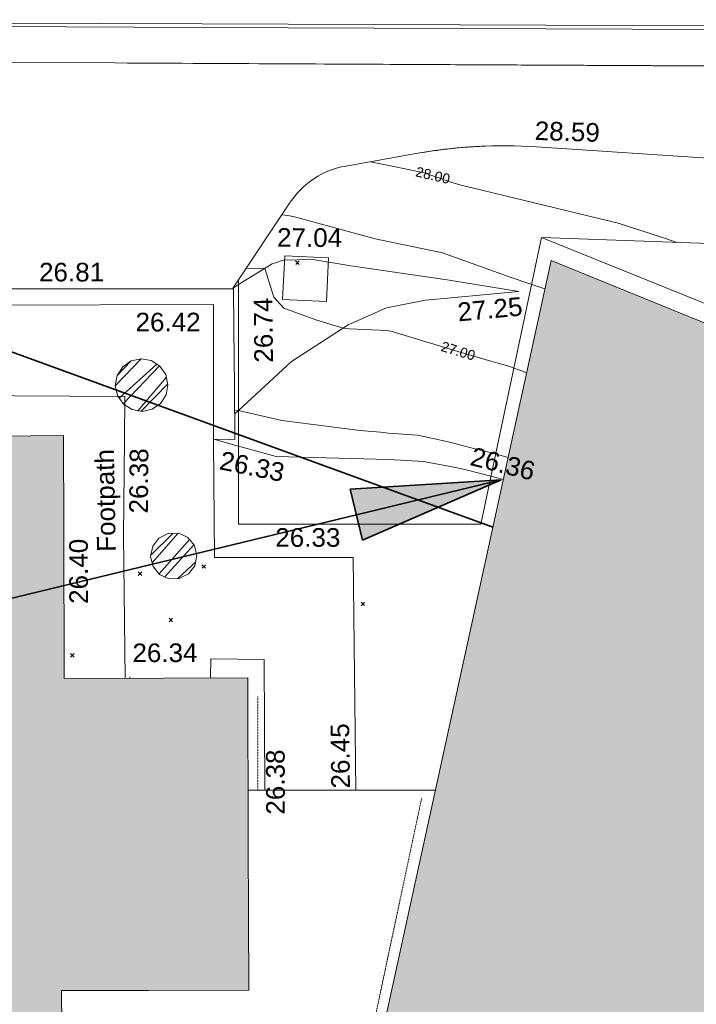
# Model space of a CAD drawing. Header units: millimetres. Extents: x -287732 to 520720, y -103372 to 287754.
# Tile 235 of 256: x 17114 to 30742, y 34038 to 53855. Entities that reach past the tile are written whole.
import ezdxf

# ---------------------------------------------------------------- set-up
doc = ezdxf.new("R2010")
doc.units = ezdxf.units.MM
for name, pattern in [('Dash', [6, 3, -3]), ('IMPORT-HIDDEN2 _3_', [4762.5, 3175, -1587.5]), ('IMPORT-UG_ELEC_STREET LIGHTING_QLB2 _2_', [2700, 1500, -300.0000000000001, 0, -250, 150, -300.0000000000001, 0, -200])]:
    doc.linetypes.add(name, pattern=pattern)
for name, color, linetype, lineweight, true_color in [('00_TOPO_LEVEL_FLOOR', 7, 'Continuous', 9, 0x666666), ('00_UAV_BUILDING_OUTLINE', 5, 'Continuous', 9, 0x0000ff), ('00_UAV_CONCRETE', 9, 'Continuous', 9, 0x808080), ('00_UAV_FOOTPATH', 7, 'Continuous', 9, 0xa50000), ('00_UAV_PARKING', 4, 'Continuous', 9, 0x00ffff), ('00_UAV_SLOPE_BOTTOM', 30, 'Continuous', 9, 0xff7f00), ('00_UAV_SLOPE_TOP', 40, 'Continuous', 9, 0xffbf00), ('00_UAV_WALL', 7, 'Continuous', 9, 0x7c00a5), ('01_DTM_CONTOUR_MJR', 7, 'Continuous', 9, 0x7f3f00), ('01_DTM_CONTOUR_MNR', 7, 'Continuous', 9, 0xa5a552), ('01_DTM_CONTOUR_MNR_LABELS', 7, 'Continuous', 9, 0xa5a552), ('12333-PUM-2D-U-0001-C01 - Rev2_REVIT IMPORT_dwg', 7, 'Continuous', 9, 0x767676), ('A_RHA_Line', 7, 'Continuous', 9, 0x00a600), ('A_RHA_Line-RoomAreaSeperator', 4, 'Dash', 9, 0x00ffff), ('PUM-CHAMBER EXTENTS', 6, 'IMPORT-HIDDEN2 _3_', 9, 0xff00ff)]:
    doc.layers.add(name, color=color, linetype=linetype, lineweight=lineweight, true_color=true_color)
for name, color, linetype, lineweight in [('A_RHA_Detail', 7, 'Continuous', 9), ('A_RHA_Floor', 7, 'Continuous', 9), ('A_RHA_Text', 7, 'Continuous', 9), ('GEN-TEXT', 7, 'Continuous', 9)]:
    doc.layers.add(name, color=color, linetype=linetype, lineweight=lineweight)
doc.styles.add('Swis721 Lt BT_1', font='swissl.ttf', dxfattribs={"height": 200})
doc.styles.add('Swis721 Lt BT_2', font='swissl.ttf', dxfattribs={"height": 375})
pattern_1 = [(45, (-533641079.65, -725615854.3560001), (-265.1650429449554, 265.1650429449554), []), (45, (-533640902.873, -725615854.3560001), (-265.1650429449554, 265.1650429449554), [])]

# ---------------------------------------------------------------- blocks, each defined once
blk = doc.blocks.new('12333-PUM-2D-U-0001-C01 - Rev2_REVIT IMPORT_dwg_MSL_FLlvl_SYM-V167-Site Location Plan Proposed')
at = {"layer": '00_TOPO_LEVEL_FLOOR', "color": 254, "true_color": 0xcccccc}
blk.add_line((8.662937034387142e-12, 32.65407229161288), (8.662937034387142e-12, 38.92611017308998), dxfattribs=at)
blk = doc.blocks.new('12333-PUM-2D-U-0001-C01 - Rev2_REVIT IMPORT_dwg_MGS62954_T2_Galway_ITM_3d_Rev1-2077680-Site Location Plan Proposed')
at = {"layer": '00_UAV_CONCRETE', "color": 254, "true_color": 0xeaeaea, "flags": 128}
blk.add_lwpolyline([(533926088.6545001, 725603190.9009999), (533925207.6545001, 725603248.901), (533925265.3338239, 725604125.0300407), (533926146.3338239, 725604067.0300405)], close=True, dxfattribs=at)
at = {"layer": '00_UAV_FOOTPATH', "color": 254, "true_color": 0xcccccc, "flags": 128}
for points in [[(533918646.7290737, 725600615.9101255), (533918668.204597, 725601429.0645223), (533921994.3865, 725601353.3420001), (533921972.367438, 725600495.210223), (533921922.3865001, 725598547.342), (533921903.5527372, 725595681.5966684)], [(533923620.3096113, 725595656.6030486), (533923639.3865001, 725596040.3420002), (533924712.3865001, 725596011.3420004), (533924677.2141635, 725593377.723569)]]:
    blk.add_lwpolyline(points, dxfattribs=at)
at = {"layer": '00_UAV_PARKING', "color": 254, "true_color": 0xcccccc, "flags": 128}
for points in [[(533926512.0391504, 725593345.6965796), (533926535.3865001, 725598028.3420004), (533926429.1319917, 725598030.208788), (533923746.3865001, 725598077.3420002), (533923768.746579, 725600394.0406061), (533923769.3865, 725600460.3420002), (533924268.4288904, 725600313.2139648)], [(533929340.9174097, 725599619.4051087), (533929442.377481, 725599592.0367287), (533929585.3785845, 725599546.9597014)]]:
    blk.add_lwpolyline(points, dxfattribs=at)
at = {"layer": '00_UAV_PARKING', "color": 254, "true_color": 0xeaeaea, "flags": 128}
blk.add_lwpolyline([(533924268.4288904, 725600313.2139648), (533925024.3864999, 725600090.3420001), (533927292.8219782, 725599987.4551234), (533927989.5979734, 725599938.176444), (533928596.0788124, 725599812.5038699), (533928631.5492505, 725599804.0526721), (533928844.3865002, 725599753.3420001), (533929340.9174097, 725599619.4051087)], dxfattribs=at)
at = {"layer": '00_UAV_SLOPE_BOTTOM', "color": 254, "true_color": 0xcccccc}
blk.add_line((533924325.1329809, 725603561.7891345), (533924222.6545001, 725603500.9010004), dxfattribs=at)
at = {"layer": '00_UAV_SLOPE_BOTTOM', "color": 254, "true_color": 0xeaeaea, "flags": 128}
blk.add_lwpolyline([(533929966.4803388, 725603324.2740483), (533928529.3865001, 725603588.3420002), (533926592.3865001, 725603904.3420001), (533925833.3865001, 725604040.3420002), (533925517.3865001, 725604041.3420002), (533925235.3865, 725604037.3420001), (533925057.5649074, 725603983.0513371), (533925009.3865001, 725603968.3420002), (533924325.1329809, 725603561.7891345)], dxfattribs=at)
at = {"layer": '00_UAV_SLOPE_TOP', "color": 254, "true_color": 0xcccccc}
blk.add_line((533924199.9396825, 725600956.6063604), (533924280.9207978, 725601028.8748572), dxfattribs=at)
at = {"layer": '00_UAV_SLOPE_TOP', "color": 254, "true_color": 0xeaeaea, "flags": 128}
blk.add_lwpolyline([(533924280.9207978, 725601028.8748572), (533925368.3865001, 725601999.3420001), (533926519.3865, 725602713.3420002), (533927298.3865002, 725603041.3420002), (533928084.3865002, 725603182.3420001), (533928454.8861506, 725603210.2820386), (533929966.4803388, 725603324.2740483)], dxfattribs=at)
at = {"layer": '00_UAV_WALL', "color": 254, "true_color": 0xcccccc, "flags": 128}
blk.add_lwpolyline([(533924222.6545001, 725603500.9010004), (533924215.5876653, 725602671.0051551), (533924205.7585101, 725601516.715404), (533924194.6359102, 725600446.0755293), (533923769.3865, 725600460.3420002), (533923809.3340144, 725602761.998787), (533923816.3865, 725603168.3420002), (533919223.5992355, 725603239.2079315), (533918372.3865, 725603252.3420001), (533914223.9812309, 725603290.0367396), (533914190.3865002, 725603290.3420004), (533910009.0821864, 725603341.3582333)], dxfattribs=at)
at = {"layer": '01_DTM_CONTOUR_MJR', "color": 254, "true_color": 0xcccccc}
blk.add_line((533930490.440644, 725603367.3899544), (533930228.3483145, 725603463.290663), dxfattribs=at)
at = {"layer": '01_DTM_CONTOUR_MJR', "color": 254, "true_color": 0xeaeaea, "flags": 128}
blk.add_lwpolyline([(533930228.3483145, 725603463.290663), (533930211.0026609, 725603469.6375123), (533929795.9756963, 725603617.9755769), (533928443.9169564, 725604130.985715), (533928419.4104449, 725604136.4425074), (533927091.3576682, 725604433.5278744), (533925479.0960784, 725604909.4679364), (533925343.0921915, 725604938.965328), (533925223.4861716, 725604952.7510006)], dxfattribs=at)
at = {"layer": '01_DTM_CONTOUR_MNR', "color": 254, "true_color": 0xcccccc}
blk.add_line((533924270.0000002, 725601030.0000001), (533924200.777935, 725601037.2949095), dxfattribs=at)
at = {"layer": '01_DTM_CONTOUR_MNR', "color": 254, "true_color": 0xeaeaea, "flags": 128}
for points in [[(533933173.5924573, 725604258.3120193), (533932861.0979816, 725604369.0551648), (533931989.0393203, 725604666.0111016), (533928845.2650274, 725605482.876255), (533928677.8934114, 725605532.4277915), (533928274.2149603, 725605683.9019911), (533928103.2271766, 725605748.0625566), (533927527.1987385, 725605879.2445958), (533927023.3209181, 725605990.1167325)], [(533929841.1603618, 725601786.1953871), (533929756.5930248, 725601818.0980784), (533929518.3006464, 725601892.9498292), (533929422.9400793, 725601918.4085244), (533928721.2366024, 725602140.0151076), (533928215.8443379, 725602299.6241969), (533928056.9767945, 725602351.1645982), (533927405.3208804, 725602566.819234), (533927298.5123317, 725602586.2610685), (533926541.4900154, 725602634.0872194), (533926420.0000001, 725602650.0000001), (533925869.1484285, 725602824.98143), (533925232.6627712, 725603072.9471029), (533925034.4309818, 725603294.3356109), (533924860.0000002, 725603880.0000001), (533924485.6530078, 725603891.0402024)], [(533929443.5366437, 725600063.897845), (533928979.0420013, 725600189.2742867), (533928771.2687799, 725600248.7981149), (533928522.1261772, 725600314.6822765), (533928003.9524167, 725600442.2869992), (533927871.9859825, 725600470.2079059), (533927291.7465868, 725600522.708953), (533927133.8623745, 725600541.5510929), (533926720.3811846, 725600586.3196977), (533925152.5697669, 725600813.4521564), (533924280.8937815, 725601027.3270955)]]:
    blk.add_lwpolyline(points, dxfattribs=at)
at = {"layer": '01_DTM_CONTOUR_MNR', "color": 254, "true_color": 0xcccccc, "flags": 128}
for points in [[(533930092.9175997, 725601689.3734596), (533929978.9800998, 725601734.2034394), (533929841.1603618, 725601786.1953871)], [(533929689.7215651, 725599987.4102489), (533929551.4790739, 725600033.4928375), (533929504.9801331, 725600047.3130121), (533929443.5366437, 725600063.897845)]]:
    blk.add_lwpolyline(points, dxfattribs=at)
at = {"xscale": 4.94, "yscale": 4.94, "zscale": 4.94}
blk.add_blockref('12333-PUM-2D-U-0001-C01 - Rev2_REVIT IMPORT_dwg_MSL_FLlvl_SYM-V167-Site Location Plan Proposed', (533921998.6545001, 725595518.9010001), dxfattribs=at)
at = {"layer": '00_UAV_BUILDING_OUTLINE', "color": 251, "true_color": 0x666666, "char_height": 375, "width": 1495.902363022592, "attachment_point": 1, "line_spacing_factor": 1.005061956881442, "style": 'Swis721 Lt BT_2'}
for s, insert, rotation in [('26.40', (533920806.4594414, 725597196.1177157), 89.16591115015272), ('26.34', (533922062.0488105, 725596377.1229969), 359.165911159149)]:
    blk.add_mtext(s, dxfattribs=dict(at, insert=insert, rotation=rotation))
at = {"layer": '00_UAV_FOOTPATH', "color": 251, "true_color": 0x666666, "char_height": 375, "attachment_point": 1, "line_spacing_factor": 1.005061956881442, "style": 'Swis721 Lt BT_2'}
for s, insert, width, rotation in [('Footpath', (533921382.7242699, 725598231.1739028), 2436.183848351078, 90), ('26.38', (533922043.3830208, 725598997.7329532), 1495.902363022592, 88.53015284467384), ('26.38', (533924696.3292167, 725592886.4387887), 1495.902363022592, 89.17963595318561)]:
    blk.add_mtext(s, dxfattribs=dict(at, insert=insert, width=width, rotation=rotation))
at = {"layer": '00_UAV_PARKING', "color": 251, "true_color": 0x666666, "char_height": 375, "width": 1495.902363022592, "attachment_point": 1, "line_spacing_factor": 1.005061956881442, "style": 'Swis721 Lt BT_2'}
for s, insert, rotation in [('26.33', (533923935.92558, 725600223.7983155), 347.55806943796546), ('26.36', (533929002.0244327, 725600216.9697388), 344.88647541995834), ('26.33', (533924980.4285652, 725598649.4579921), 358.9934727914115), ('26.45', (533926017.0168901, 725593388.5177293), 89.71432953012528)]:
    blk.add_mtext(s, dxfattribs=dict(at, insert=insert, rotation=rotation))
at = {"layer": '00_UAV_SLOPE_BOTTOM', "color": 251, "true_color": 0x666666, "insert": (533925122.18123, 725604686.7063317), "char_height": 375, "width": 1495.902363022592, "attachment_point": 1, "rotation": 358.7031090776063, "line_spacing_factor": 1.005061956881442, "style": 'Swis721 Lt BT_2'}
blk.add_mtext('27.04', dxfattribs=at)
at = {"layer": '00_UAV_SLOPE_TOP', "color": 251, "true_color": 0x666666, "char_height": 375, "width": 1495.902363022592, "attachment_point": 1, "line_spacing_factor": 1.005061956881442, "style": 'Swis721 Lt BT_2'}
for s, insert, rotation in [('28.59', (533930354.1389929, 725606745.194682), 357.22360232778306), ('27.25', (533928712.6043672, 725603118.1704984), 4.312613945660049)]:
    blk.add_mtext(s, dxfattribs=dict(at, insert=insert, rotation=rotation))
at = {"layer": '00_UAV_WALL', "color": 251, "true_color": 0x666666, "char_height": 375, "width": 1495.902363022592, "attachment_point": 1, "line_spacing_factor": 1.005061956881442, "style": 'Swis721 Lt BT_2'}
for s, insert, rotation in [('26.81', (533920316.3011745, 725604071.2280383), 358.99062806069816), ('26.74', (533924615.9651907, 725601984.6657331), 89.51211946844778), ('26.42', (533922241.4301403, 725603032.2075387), 359.03368499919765)]:
    blk.add_mtext(s, dxfattribs=dict(at, insert=insert, rotation=rotation))
at = {"layer": '01_DTM_CONTOUR_MNR_LABELS', "color": 251, "true_color": 0x666666, "char_height": 200, "width": 797.8007824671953, "attachment_point": 2, "line_spacing_factor": 1.005061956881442, "style": 'Swis721 Lt BT_1'}
for s, insert, rotation in [('28.00', (533928302.0401396, 725605790.9761562), 345.8547729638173), ('27.00', (533928755.9023771, 725602245.0741456), 342.16085333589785)]:
    blk.add_mtext(s, dxfattribs=dict(at, insert=insert, rotation=rotation))
blk = doc.blocks.new('12333-PUM-2D-U-0001-C01 - Rev2_REVIT IMPORT_dwg-1620468-Site Location Plan Proposed')
at = {"layer": 'PUM-CHAMBER EXTENTS', "true_color": 0xffaaff}
h = blk.add_hatch(dxfattribs=at)
h.set_pattern_fill('FP_3', color=211, style=0, pattern_type=2)
h.set_pattern_definition(pattern_1)
h.paths.add_polyline_path([(281259.8501528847, -14811.18673598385), (281462.798870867, -14770.81772603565), (281635.2358362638, -14655.27979482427), (281749.8117001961, -14483.80489670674), (281790.1807101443, -14280.85617872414), (281749.811700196, -14077.90746074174), (281634.8504861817, -13905.85584542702), (281462.7988708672, -13790.89463141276), (281259.8501528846, -13750.52562146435), (281056.9014349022, -13790.89463141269), (280884.4644695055, -13906.43256262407), (280769.8886055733, -14077.9074607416), (280729.5195956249, -14280.85617872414), (280769.8886055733, -14483.80489670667), (280884.8498195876, -14655.85651202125), (281056.9014349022, -14770.81772603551)])
h = blk.add_hatch(dxfattribs=at)
h.set_pattern_fill('FP_3', color=211, style=0, pattern_type=2)
h.set_pattern_definition(pattern_1)
h.paths.add_polyline_path([(281742.2612437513, -18186.39948684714), (281950.4390619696, -18186.39948684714), (282138.0007952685, -18096.07451665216), (282267.7975419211, -17933.31454438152), (282314.1214645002, -17730.35617859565), (282267.7975419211, -17527.39781280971), (282138.0007952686, -17364.63784053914), (281950.4390619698, -17274.31287034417), (281742.2612437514, -17274.3128703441), (281554.6995104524, -17364.63784053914), (281424.9027637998, -17527.39781280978), (281378.5788412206, -17730.35617859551), (281424.9027637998, -17933.31454438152), (281554.6995104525, -18096.07451665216), (281734.4318874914, -18182.62906759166)])
at = {"layer": 'GEN-TEXT', "color": 254, "true_color": 0xdddddd}
for p, q in [((284403.9948137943, -11906.71151771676), (284474.7054919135, -11836.00083959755)), ((284474.7054919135, -11906.71151771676), (284403.9948137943, -11836.00083959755))]:
    blk.add_line(p, q, dxfattribs=at)
at = {"layer": 'GEN-TEXT', "color": 253, "true_color": 0xaaaaaa}
for p, q in [((282410.9948137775, -17987.71151772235), (282481.7054918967, -17917.00083960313)), ((282481.7054918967, -17987.71151772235), (282410.9948137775, -17917.00083960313)), ((281124.9948138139, -18108.71151776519), (281195.705491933, -18038.00083964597)), ((281195.705491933, -18108.71151776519), (281124.9948138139, -18038.00083964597)), ((285600.994813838, -18796.71151773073), (285671.7054919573, -18726.00083961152)), ((285671.7054919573, -18796.71151773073), (285600.994813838, -18726.00083961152)), ((281729.9948137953, -19052.71151766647), (281800.7054919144, -18982.00083954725)), ((281800.7054919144, -19052.71151766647), (281729.9948137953, -18982.00083954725)), ((279733.9948138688, -19729.71151769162), (279804.705491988, -19659.0008395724)), ((279804.705491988, -19729.71151769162), (279733.9948138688, -19659.0008395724))]:
    blk.add_line(p, q, dxfattribs=at)
at = {"layer": 'PUM-CHAMBER EXTENTS', "color": 211, "linetype": 'Continuous', "true_color": 0xffaaff, "flags": 128}
for points in [[(281790.1807101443, -14280.85617872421), (281749.811700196, -14077.9074607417), (281634.8504861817, -13905.85584542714), (281462.7988708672, -13790.89463141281), (281259.8501528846, -13750.52562146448), (281056.9014349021, -13790.89463141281), (280884.8498195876, -13905.85584542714), (280884.4644695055, -13906.43256262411), (280769.8886055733, -14077.9074607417), (280729.5195956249, -14280.85617872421), (280769.8886055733, -14483.80489670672), (280884.8498195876, -14655.85651202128), (281056.9014349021, -14770.8177260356), (281259.8501528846, -14811.18673598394), (281462.7988708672, -14770.8177260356), (281634.8504861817, -14655.85651202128), (281635.2358362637, -14655.27979482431), (281749.811700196, -14483.80489670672)], [(282314.1214645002, -17730.35617859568), (282267.7975419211, -17527.3978128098), (282138.0007952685, -17364.63784053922), (282068.6014830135, -17331.21689315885), (281950.4390619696, -17274.31287034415), (281742.2612437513, -17274.31287034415), (281554.6995104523, -17364.63784053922), (281424.9027637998, -17527.3978128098), (281378.5788412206, -17730.35617859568), (281424.9027637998, -17933.31454438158), (281554.6995104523, -18096.07451665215), (281624.0988228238, -18129.49546403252), (281742.2612437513, -18186.39948684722), (281950.4390619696, -18186.39948684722), (282138.0007952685, -18096.07451665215), (282267.7975419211, -17933.31454438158)]]:
    blk.add_lwpolyline(points, close=True, dxfattribs=at)
blk.add_blockref('12333-PUM-2D-U-0001-C01 - Rev2_REVIT IMPORT_dwg_MGS62954_T2_Galway_ITM_3d_Rev1-2077680-Site Location Plan Proposed', (-533641079.6498471, -725615854.3561786))

msp = doc.modelspace()

# ---------------------------------------------------------------- hatches: boundary and pattern name
at = {"layer": 'A_RHA_Detail', "true_color": 0xc0c0c0}
h = msp.add_hatch(color=9, dxfattribs=at)
h.paths.add_polyline_path([(-80880.60083809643, -68502.79057078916), (-80400.865924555, -68483.41509113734), (-80400.865924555, -62984.64684185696), (-24474.85765177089, -63009.32043784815), (-24456.14471271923, -50840.30023858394), (-36622.55041039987, -50831.65104353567), (-36622.55041039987, -44228.57792613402), (-50959.0526582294, -44218.38599194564), (-50959.0526582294, -42573.78171514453), (-54563.9325804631, -42571.21897729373), (-54565.69773352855, -45054.17447474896), (-92408.82109321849, -45027.27149621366), (-92411.78875845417, -49201.74309222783), (-100061.9988811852, -49201.74309222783), (-100052.2214449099, -64852.82557838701), (-86120.90825229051, -64852.82557838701), (-86092.1662649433, -62957.90041523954), (-84861.10047608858, -62957.90041523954), (-84854.79052929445, -68240.109737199), (-80870.60226892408, -68240.10973722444)])
h.paths.add_polyline_path([(-137238.9269902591, -68461.9384092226), (-132719.7426408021, -68433.0633692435), (-132847.0731201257, -62850.04282283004), (-130454.6837966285, -62916.63108078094), (-130498.2830220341, -61355.85393642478), (-117581.136331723, -61423.42893438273), (-117492.3908565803, -49183.91309190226), (-125136.5200282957, -49178.47881952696), (-125133.572703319, -45032.61887136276), (-163007.1824077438, -45005.6942194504), (-163007.1824076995, -44090.2963411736), (-163123.8521269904, -44090.21339942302), (-163122.6389897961, -42383.75184302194), (-166563.8543419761, -42383.75184298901), (-166565.034908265, -44044.39824208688), (-193158.4656786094, -44025.49275805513), (-193195.152889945, -62863.65652504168), (-137269.7106414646, -62916.63108078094), (-137254.3708868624, -65679.90523788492)])
h.paths.add_polyline_path([(120310.9497607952, -32334.28230164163), (120312.4652266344, -31610.73011961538), (133451.2244789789, -31638.24899384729), (133469.2230092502, -19717.98315780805), (121295.7536929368, -19692.48606430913), (121319.8434528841, -8190.941560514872), (112277.0825930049, -8172.001674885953), (112263.1770823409, -14811.1234547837), (78285.85310969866, -14739.95861438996), (78292.82277619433, -8167.077575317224), (75241.99098605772, -8160.673431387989), (69355.76844233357, -8152.931592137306), (69353.6659720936, -9156.74635762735), (68372.60878945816, -9154.691552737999), (68372.60878945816, -13705.52853215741), (69333.7233474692, -13707.54156770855), (69325.07112547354, -16249.53369228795), (66623.4489111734, -16249.53369228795), (66619.79243935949, -17995.29925530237), (65989.07757494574, -17995.2992552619), (65985.44262772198, -19730.78799483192), (57152.23993377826, -19712.28702421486), (57127.42535098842, -31559.89463417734), (70277.87165424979, -31587.43801817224), (70277.87165431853, -32271.7414715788), (78263.96947909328, -32285.12944888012), (78266.62661740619, -31019.79372153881), (112335.8856506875, -31091.15111860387), (112335.8856506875, -32317.57330553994), (119781.4233959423, -32333.17321913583)])
h.paths.add_polyline_path([(7503.717409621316, -1791.439263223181), (15482.43097392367, -674.0213231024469), (15484.0826588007, 148.1327206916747), (56188.28042539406, 205.5276654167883), (56155.84326007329, 14338.3166313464), (18016.62665935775, 14236.48149539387), (17967.9025208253, 34313.18372071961), (21727.10644863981, 34324.0692624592), (21708.90974962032, 40608.10218321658), (18009.66447159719, 40608.10218321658), (17995.54603706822, 45483.75063442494), (9770.084204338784, 45420.6329473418), (3966.213879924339, 45446.76585222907), (3984.771235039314, 14176.56786832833), (1023.062455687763, 14176.56786837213), (-276.5134647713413, 14190.52623461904), (-231.6790044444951, 5968.135265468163), (-226.4491536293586, 193.7444677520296), (553.0869992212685, 183.4716499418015), (7477.609307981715, 143.2867586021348), (7488.638446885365, -674.0213231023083)])
h.paths.add_polyline_path([(77755.59663317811, 53.47451145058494), (77729.51881611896, 1699.844979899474), (94464.47132486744, 1659.976083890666), (94606.37913471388, 17991.390236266), (88810.4190114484, 18015.03260816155), (88799.89418497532, 14436.74271609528), (69413.88950349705, 14457.8773889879), (69377.35724448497, 99.62816357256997), (75241.99098605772, 67.32134432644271)])
h.paths.add_polyline_path([(61252.12079701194, 46453.95617366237), (105774.7348988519, 46472.68783506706), (105768.2642198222, 61852.61234306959), (92285.13876309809, 61852.61234306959), (92308.59670399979, 65784.30757140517), (96107.4668000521, 65767.60445243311), (96059.68081117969, 75209.20847378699), (101084.8427276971, 75071.88872764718), (104988.0046543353, 74765.36560406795), (108403.6894220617, 74363.8408943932), (112009.2703903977, 73787.25420861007), (115645.3524815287, 73049.69667206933), (116890.8108051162, 72761.69136252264), (120208.9929833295, 71893.18353872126), (120865.241739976, 71703.68484519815), (124135.6329506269, 70669.67317906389), (127435.6253142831, 69480.50055823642), (127820.4368670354, 69394.93141813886), (128274.3081769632, 69331.69585753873), (128731.8791144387, 69306.66104516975), (129189.9401488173, 69320.00258290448), (129645.2782985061, 69371.62688826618), (130094.6997111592, 69461.17185603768), (130535.0520071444, 69588.00939074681), (130963.246434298, 69751.24981927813), (131376.2795165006, 69949.74812590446), (131771.2541232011, 70182.11198903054), (132162.5575600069, 70460.5404660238), (132496.0921583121, 70741.69081113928), (132820.871367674, 71064.98072578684), (133117.4593294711, 71414.31364272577), (133383.77568926, 71787.23923950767), (133616.5473239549, 72178.5372844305), (133817.1647262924, 72590.54524898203), (133982.6025969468, 73017.89547513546), (134111.7005086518, 73457.59040801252), (134203.5529320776, 73906.54590458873), (134257.5155883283, 74361.61286216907), (134272.5462649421, 74819.5993153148), (134250.5259875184, 75277.29281745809), (134189.6227572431, 75731.48297747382), (134090.9274700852, 76178.98397757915), (133955.1324028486, 76616.65691993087), (133783.1900598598, 77041.43184345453), (133576.3064937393, 77450.32925647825), (133335.932843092, 77840.48103920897), (133063.7551572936, 78209.15055532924), (132761.6825665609, 78553.75185442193), (132431.8338935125, 78871.8678050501), (132076.5227905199, 79161.26705197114), (131698.2415080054, 79419.91966861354), (131299.6434187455, 79646.01139197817), (131093.5942456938, 79746.34209763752), (132146.0467355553, 83110.22226145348), (122787.7632953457, 86282.54285518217), (121604.3555412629, 82800.3591886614), (117095.9864227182, 83870.84033785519), (116841.9598400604, 83526.35449572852), (116120.5435466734, 91221.93611972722), (110237.7341284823, 91274.27491021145), (110194.3680786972, 90435.39030214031), (104988.0046543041, 90486.49901390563), (104973.2761846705, 94309.82427956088), (103746.1314668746, 94309.8242795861), (103839.9937121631, 122852.1474271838), (96365.09202306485, 122931.9599470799), (96350.3400238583, 123952.4168585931), (104555.5505249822, 123902.1925226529), (104607.3234458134, 120248.5396156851), (125502.5015002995, 120134.1933400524), (125662.0200253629, 137657.3796882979), (114479.5865733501, 137699.2256881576), (114382.306264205, 129149.9458158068), (104644.159003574, 129187.9975073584), (104577.9931702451, 126217.3903144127), (101184.4926406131, 126159.1566967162), (101264.6166812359, 135959.2655565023), (89967.23178808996, 135988.8856164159), (89927.63362986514, 125823.6463181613), (93630.53562302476, 125840.7948842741), (93580.65688892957, 122931.9599470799), (88697.38835376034, 122904.7310126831), (88679.3898954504, 95739.09143775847), (86378.25848996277, 95739.09143775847), (86378.18187189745, 96178.1008337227), (83279.50743284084, 96200.92083327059), (83273.62493422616, 95735.74732133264), (70169.67509619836, 95733.22421950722), (70166.26842742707, 96272.07409347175), (66674.99731294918, 96257.14073655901), (66654.74538556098, 95755.71092136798), (65784.77231079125, 95755.71092136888), (65887.65094984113, 117470.630565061), (53473.3427162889, 117487.9046429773), (53434.44066309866, 98570.46349063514), (40649.41626916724, 98570.46349063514), (40610.16711559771, 94406.01479078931), (38853.82372868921, 94410.36303440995), (38848.65589191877, 89463.65332729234), (40612.46601912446, 89518.45976927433), (40665.38257362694, 86257.73741128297), (38372.19584460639, 86305.72309285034), (38369.79374539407, 76901.0507917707), (50937.9512507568, 76944.40198294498), (50922.88567286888, 74598.78180889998), (56484.9061132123, 74588.85093771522), (56484.9061132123, 75194.85181995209), (92465.4037153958, 75233.0258166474), (92645.92783662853, 71766.64845094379), (89810.55521366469, 69362.83965827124), (85313.16173974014, 69360.94750420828), (85313.16173974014, 66907.4050808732), (75210.14498263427, 66903.15451589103), (75210.14498263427, 63815.70944550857), (70819.40014309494, 63815.70999200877), (70819.21601505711, 64253.35708059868), (69456.83415683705, 64253.35708059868), (69455.7195737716, 66901.99623166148), (61303.32856759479, 66898.5668068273), (61304.56054988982, 63970.32021231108), (70500.41048208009, 63970.32021219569), (70500.4088543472, 61852.59006207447), (61245.6438848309, 61848.69637488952), (61252.03558504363, 46656.49344428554)])
h.paths.add_polyline_path([(-17153.16561239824, 48569.32684293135), (-17153.16561224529, 60770.38083685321), (-29362.88357759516, 60774.70428694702), (-29362.88357759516, 67399.20394580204), (-43507.24466814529, 67405.01911303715), (-43488.5313307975, 69093.07334175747), (-45766.41866231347, 69109.32868388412), (-45794.3462003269, 67405.01911303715), (-47272.11273194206, 67404.2124544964), (-47272.44887633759, 66454.91798908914), (-86004.56386332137, 66468.63299519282), (-86006.66970787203, 60521.58362721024), (-92662.87722510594, 60521.58362721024), (-92665.2138765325, 50184.35611932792), (-79752.0168396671, 50179.78309939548), (-79752.016597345, 48591.4932381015), (-17157.7163123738, 48569.32845417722)])
h.paths.add_polyline_path([(-201056.4185878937, 48628.75479108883), (-138377.9751621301, 48634.64535779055), (-138377.9751621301, 50133.28201003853), (-125467.710581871, 50134.49626164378), (-125468.6909603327, 60566.1903686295), (-132186.8595614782, 60565.86652591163), (-132187.4203588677, 66533.0197876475), (-170643.3098734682, 66805.61809689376), (-170643.3098732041, 67738.78475848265), (-200340.0100486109, 67488.93693764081), (-200348.7171487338, 60827.78025104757), (-201057.5650552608, 60827.71357558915), (-201056.6510294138, 51102.04313372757)])
h.paths.add_polyline_path([(-240051.5126725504, 54769.19491160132), (-239444.490259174, 54811.10754483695), (-239186.5396223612, 54841.92927608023), (-238764.8191577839, 54940.98166103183), (-238382.4735933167, 55122.46891388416), (-237990.3402229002, 55354.87497234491), (-237269.2031023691, 55936.21515020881), (-237032.4836384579, 56225.56611516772), (-236793.0039602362, 56569.31473944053), (-236554.5880578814, 57004.26389721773), (-236432.7219585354, 57267.46508908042), (-236300.081527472, 57753.26238983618), (-236250.7285154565, 58017.17885684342), (-236235.6490609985, 58516.21786804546), (-236233.2538429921, 58987.85640053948), (-236213.7029795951, 59823.48083769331), (-236363.8287855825, 59820.86038205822), (-236634.0279869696, 60698.06075827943), (-236391.9547756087, 61432.19726339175), (-236225.4740089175, 61435.10319600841), (-236201.6036569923, 62637.68779596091), (-232563.5271750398, 62639.28734435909), (-232563.5271750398, 63049.03842404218), (-232732.1945866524, 63049.15302218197), (-232860.1521277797, 63457.95890274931), (-232731.606808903, 63914.24862697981), (-232560.8209656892, 63914.24862697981), (-232515.1276847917, 70598.00033009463), (-240628.6947849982, 70598.85496273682), (-240629.7923196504, 72350.98321577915), (-246412.6011212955, 72347.36085933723), (-246412.6011212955, 70616.45923936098), (-254449.5805725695, 70618.60952619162), (-254454.637144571, 70754.06491720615), (-254469.7140363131, 73191.66276250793), (-263883.2532625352, 73267.83063688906), (-263902.4181505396, 68260.74348553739), (-263714.8217520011, 68259.82096572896), (-263552.9672900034, 67819.65434396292), (-263719.0883117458, 67392.2068408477), (-263913.6298699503, 67392.20684284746), (-263956.7001913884, 58633.76423459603), (-260181.1963171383, 58611.22607638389), (-260192.3146983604, 56354.25111579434), (-257184.684388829, 56339.46086021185), (-257213.4419957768, 57092.93866021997), (-257338.5163846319, 57093.27331223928), (-257471.0109294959, 57531.74572308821), (-257338.5163845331, 58062.22513696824), (-257203.4956297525, 58064.06881289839), (-257173.5751889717, 58598.54056692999), (-256478.2273617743, 58575.27357994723), (-256478.2273617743, 58788.51859473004), (-256013.0091299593, 58911.92701534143), (-255397.0786664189, 58780.99767617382), (-255397.0786664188, 58595.982422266), (-243809.885361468, 58585.92793201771), (-243805.3570672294, 58352.04527760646), (-243740.939469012, 57884.52572680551), (-243619.0830608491, 57421.84877545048), (-243424.3877545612, 56943.65915412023), (-243247.1437899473, 56608.24157713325), (-243003.0710579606, 56249.99021479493), (-242732.2093200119, 55932.75703082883), (-242371.7230178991, 55603.12658811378), (-242141.255125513, 55424.88676767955), (-241804.9643037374, 55216.88439822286), (-241529.4640827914, 55077.02869055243), (-241100.6275144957, 54917.18295003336), (-240836.2134980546, 54840.82833176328), (-240453.4486195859, 54788.60784130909), (-240218.9578693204, 54777.28227442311)])
h.paths.add_polyline_path([(40276.69022552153, 59895.36417752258), (40328.62676029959, 69196.9439153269), (36588.99968785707, 69217.8245910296), (36619.46637569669, 74674.25962428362), (32264.36460078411, 74687.02318924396), (32233.48293867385, 69156.26826306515), (11916.69390495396, 69269.70959686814), (11966.66200111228, 78218.75165974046), (29087.509017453, 78123.15526808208), (29143.44567205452, 88141.1370047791), (15719.348796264, 88216.09212953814), (15732.60379610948, 90589.9978889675), (4594.294101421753, 90652.19003489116), (4525.129359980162, 78265.12250449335), (10096.76365553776, 78234.01258731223), (10077.43887221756, 74773.03821910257), (4547.641142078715, 74803.91453678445), (4465.579974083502, 60107.1600234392), (19125.89094760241, 60025.30234268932), (19139.86249374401, 62527.53804644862), (31738.59196305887, 62457.19146404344), (31724.55430858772, 59943.11609815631), (38369.79364225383, 59906.01157293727)])
h.paths.add_polyline_path([(-246083.0241259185, 72334.29150213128), (-246083.0594797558, 72334.30275087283), (-246208.2905500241, 72334.29150213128)])
h.paths.add_polyline_path([(-114575.3004830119, 112178.0758695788), (-114575.3246435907, 112178.0758695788), (-114707.2752166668, 115801.5811617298)])
h.paths.add_polyline_path([(-154699.9178765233, 101760.4080976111), (-114382.050333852, 101776.0542914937), (-114382.050333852, 106926.9360164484), (-113755.641395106, 106927.1792101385), (-113757.5507412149, 111847.2721531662), (-114431.6837526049, 111847.2721531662), (-114431.8097758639, 112178.0758695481), (-114575.3004830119, 112178.0758695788), (-114578.9984943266, 121707.2390833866), (-123056.9849702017, 121707.2390833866), (-123068.8201032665, 156452.7036899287), (-119381.2340625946, 156454.1348067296), (-119381.2340625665, 160165.8597952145), (-115501.031452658, 160167.3662801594), (-115503.3750945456, 166206.5793118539), (-132411.7987151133, 166599.6604729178), (-132411.8243278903, 166665.6603411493), (-135275.0124468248, 166664.5490317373), (-135275.0124468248, 166628.1883101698), (-135911.3205076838, 166628.1944502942), (-135911.3479256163, 166352.1604668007), (-152521.1633846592, 166345.7146753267), (-152518.3680955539, 159142.6836790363), (-150699.3133726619, 159117.9265656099), (-150758.5477087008, 122560.691203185), (-151059.2005266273, 122560.691203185), (-151061.0981347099, 121302.4374932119), (-154138.3148337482, 121372.6012653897), (-154138.3148337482, 121865.1834517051), (-154704.3888425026, 121867.2611370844), (-154688.5451973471, 119352.3937021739), (-154745.5933227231, 119352.3715636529), (-154745.5763474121, 118722.1532660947), (-160794.1544526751, 118748.7442832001), (-160794.1544526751, 119410.5425977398), (-163852.1622693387, 119422.408321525), (-163855.0715294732, 118762.2003111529), (-167568.6765459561, 118778.5256058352), (-166634.6619849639, 124395.1277019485), (-166930.050559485, 124500.0918161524), (-167568.6765459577, 124707.6250903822), (-168028.2173235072, 124841.3808647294), (-168630.5006276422, 124991.3056740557), (-169238.2056069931, 125117.4693074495), (-169850.3952285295, 125219.6772876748), (-170466.1255403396, 125297.7720169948), (-171089.11025998, 125351.8553033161), (-171704.4065937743, 125381.1774255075), (-172325.0479971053, 125386.3595015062), (-172782.2248668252, 125374.5832362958), (-173401.7764235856, 125337.4554476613), (-174109.844898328, 125263.4341236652), (-174634.1213722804, 125190.4100126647), (-175245.0145766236, 125080.719099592), (-176047.1958093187, 124895.7675260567), (-176665.4852587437, 124724.7228134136), (-177045.3001228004, 124609.1129151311), (-177631.5127792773, 124405.2077276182), (-176665.4852586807, 118818.5158794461), (-177558.9402083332, 118822.4435768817), (-177662.2853368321, 125263.4341236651), (-176365.3912351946, 126542.9270807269), (-159462.2970490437, 126319.910391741), (-157057.7396790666, 128609.0850976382), (-157060.6673204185, 136153.1661957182), (-158638.8016610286, 137740.2441626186), (-159352.3735831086, 137740.2441626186), (-161634.4140634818, 140201.1078539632), (-168727.9404945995, 140256.8191146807), (-171035.0401161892, 137942.8847305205), (-174184.1459014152, 137942.8847305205), (-176460.1167434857, 140292.2858551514), (-177341.6856934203, 140292.2858551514), (-177341.7113613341, 140358.4281613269), (-183428.5803825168, 140356.0660244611), (-185921.6385985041, 137917.4639994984), (-185921.6385985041, 131757.3091155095), (-186906.8767412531, 131756.9267733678), (-187725.3914540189, 130809.9989183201), (-187724.058890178, 127376.1828148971), (-186481.0281350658, 126304.5577463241), (-186479.4846754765, 122327.2959175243), (-185176.2828158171, 121059.4673825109), (-180304.1129154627, 121059.4673824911), (-180304.1136492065, 118802.0484409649), (-193555.3706955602, 118802.0484409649), (-193555.368699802, 133117.8341649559), (-192593.6442938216, 133118.2073819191), (-192593.6442938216, 134200.8158367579), (-192224.6284783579, 134200.9592041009), (-192225.5653014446, 136615.0101267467), (-192595.0012460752, 136615.0101267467), (-192595.4357332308, 137734.4745165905), (-193589.2709668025, 137734.4746851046), (-193589.2685988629, 147474.570583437), (-193163.2062206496, 147492.8644732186), (-192765.7252967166, 147531.087133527), (-192359.9383250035, 147589.5931622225), (-192199.8207947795, 147616.5827294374), (-191882.7548926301, 147682.9245600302), (-191568.5380070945, 147761.6632019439), (-191257.654638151, 147852.677242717), (-190828.6072909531, 148002.2045655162), (-190647.7999969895, 148070.9514233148), (-190349.7690789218, 148197.8750094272), (-190056.9509284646, 148336.4013817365), (-189769.797051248, 148486.3169427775), (-189405.3590254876, 148698.0567944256), (-189132.906026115, 148873.2749095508), (-188867.542109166, 149059.0543929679), (-188609.6764469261, 149255.1087866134), (-188354.9814055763, 149465.3525772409), (-188079.6339208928, 149713.879248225), (-187884.9836199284, 149901.8220103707), (-187545.928247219, 150265.8040604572), (-187446.29984479, 150378.3960832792), (-187241.3270201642, 150629.2310214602), (-187046.3599558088, 150887.9197697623), (-186861.6992771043, 151154.0634500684), (-186546.1373636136, 151669.829875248), (-186524.4196769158, 151707.0632450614), (-163675.2898318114, 151669.829875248), (-163687.5843045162, 148134.07679455), (-157303.6541541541, 148136.492106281), (-157303.6541541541, 155759.91501608), (-157557.4317586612, 155765.0384228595), (-157555.9168973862, 166678.0466575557), (-187009.2021991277, 166699.7464767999), (-187013.0952111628, 162054.4009359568), (-188707.17754695, 162044.5925187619), (-188705.9961892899, 155021.5333641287), (-188737.9999316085, 154650.5326604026), (-188799.0133969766, 154283.1866125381), (-188857.2045401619, 154035.4341107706), (-188966.1106131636, 153679.3368924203), (-189102.6200311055, 153332.8820747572), (-189265.8911675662, 152998.2056672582), (-189454.9174011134, 152677.371060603), (-189645.2484685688, 152421.3220123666), (-189916.9563410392, 152104.2450531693), (-190212.7041973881, 151809.4634871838), (-190530.6686598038, 151538.7947471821), (-190868.8893671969, 151293.9075915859), (-191225.281078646, 151076.3118324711), (-191597.6465194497, 150887.3490191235), (-192092.8415776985, 150682.5621956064), (-192519.2468154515, 150561.8451365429), (-192903.8930791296, 150482.240889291), (-193187.215491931, 150440.8868273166), (-193594.1866364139, 150407.1257787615), (-193594.5952989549, 151459.9895227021), (-205369.2399268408, 151455.4201247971), (-205354.4523517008, 113350.0822379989), (-207187.1580384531, 113349.3710182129), (-207184.3024929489, 105991.0636522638), (-205312.8748221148, 105991.1901500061), (-205311.2362476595, 101769.6553082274), (-175488.6451201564, 101781.2285901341), (-175488.6451201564, 110889.6985621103), (-154703.4627663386, 110897.5679794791), (-154700.2792295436, 102691.5597281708)])
h.paths.add_polyline_path([(193735.9435693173, 113047.8274774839), (208865.0938716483, 114991.0266430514), (208976.1154123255, 114126.6471160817), (216447.8967332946, 115086.3281915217), (216038.7305308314, 118271.9702413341), (232648.5073383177, 120405.3421626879), (233425.993615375, 114352.0734369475), (240632.2017567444, 115277.6440988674), (239854.8412683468, 121329.9334727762), (256406.8682407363, 123455.8879629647), (257091.7572256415, 118089.1198988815), (264572.2871227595, 119040.8180953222), (261877.8350555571, 138524.7609215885), (259178.7147038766, 138221.6086035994), (259197.3483655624, 137439.0084132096), (254686.1480587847, 136897.0007612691), (255412.6810205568, 131314.8303176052), (240852.7447969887, 129522.4514056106), (239771.0426543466, 137918.8519126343), (240649.5822431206, 138010.1984551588), (240062.3063116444, 142776.6750342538), (239165.7694642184, 142685.0143484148), (237630.9646614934, 151018.3171732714), (266172.8791088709, 154560.7889781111), (271297.1876944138, 142612.4006970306), (276531.7397502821, 144861.098714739), (274941.5029779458, 148527.9037281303), (302074.5307653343, 160134.9084326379), (300215.9323773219, 164320.1841173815), (301528.1613272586, 164907.0997989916), (300405.1237791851, 167477.8916353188), (299016.6944531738, 166945.7181824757), (295626.7488506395, 174518.754428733), (294333.0289184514, 177537.1551681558), (287288.8475947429, 174518.754428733), (289427.6893504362, 169661.0163463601), (272956.7816584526, 162557.1203578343), (271943.2187787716, 164897.4305293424), (267016.3118217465, 162764.0369715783), (268502.3094164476, 159357.0430143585), (265200.4029574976, 157946.4096681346), (226856.416695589, 153146.7821792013), (227510.3041274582, 148852.0205334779), (228280.9873165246, 141179.0007483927), (227302.3544112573, 141050.281300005), (227895.3788235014, 136433.1758633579), (228748.5501749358, 136523.8855003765), (229602.3077302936, 128023.7667641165), (217691.2359889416, 126493.8999679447), (217642.3600127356, 126874.433267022), (215138.5007311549, 126552.8357430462), (215194.9980427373, 126112.965074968), (215015.6132226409, 126089.924757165), (214840.9672575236, 127449.66446064), (192258.7012018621, 124549.1816390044), (193486.3576426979, 114991.0266430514)])
h.paths.add_polyline_path([(-78076.24187439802, 117605.5188722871), (-78076.23951902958, 117610.0871211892), (-78070.318122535, 129485.7330792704), (-74723.15926543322, 129478.385255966), (-74723.15926543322, 125435.7860624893), (-48015.64546086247, 125380.0246061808), (-47996.55031653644, 135872.5822179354), (-61198.15919578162, 135901.5630078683), (-74714.72264144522, 135923.5088764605), (-74723.6287602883, 131865.2975510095), (-78070.318122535, 131872.642169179), (-78062.97909487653, 149549.7689430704), (-58292.26570492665, 149541.5607197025), (-58292.26570491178, 148946.2407608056), (-37707.70924046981, 148937.6946533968), (-37703.30827430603, 159740.0672041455), (-44148.26955755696, 159742.7429641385), (-44148.26955755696, 162961.3319174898), (-49829.95437583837, 162961.3319174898), (-49830.92144130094, 160632.0129326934), (-78494.09026625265, 160643.9130440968), (-78494.09026625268, 161615.1537738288), (-78739.225852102, 161615.2555472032), (-78691.7919454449, 168187.9195488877), (-90844.57645036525, 168126.8149079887), (-90962.52567694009, 152686.7636277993), (-89064.97866809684, 152685.9758215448), (-89079.54115380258, 117610.0871211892), (-78374.80218507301, 117605.6428258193)])
h.paths.add_polyline_path([(69254.82576126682, 129235.9722870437), (69259.97086178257, 136167.789247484), (86068.0992678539, 136131.0235193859), (86008.66431381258, 164703.3084147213), (58789.63167882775, 164723.511581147), (58789.63167882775, 170119.2062865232), (54460.1632489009, 170122.4198087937), (54457.21717773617, 166153.279245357), (47042.2151650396, 166158.7829869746), (47041.10931533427, 164668.9097040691), (39173.27935198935, 164674.7495545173), (39172.83712618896, 164078.9539098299), (17014.87910992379, 164095.4005254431), (17002.38841206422, 147267.1142245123), (12659.63471563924, 147267.1142245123), (12653.60087534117, 139137.9291796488), (17031.41608901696, 139134.6797717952), (17024.5879174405, 129935.3194463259), (39191.34773726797, 129918.8662983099), (39191.34773726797, 129258.2867272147), (69014.0340609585, 129236.1510132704)])
h.paths.add_polyline_path([(39265.62356917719, 139467.8223435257), (33050.91021530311, 139484.1586867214), (33087.56357182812, 153427.9220784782), (39277.60130889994, 153411.6505991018), (39277.60130890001, 152830.3127277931), (43058.29603858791, 152820.3745823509), (43024.83899408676, 140092.5601633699), (39267.2657899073, 140092.5601633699)])
h.paths.add_polyline_path([(1979.548949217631, 189123.2414339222), (18699.10403225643, 189180.0465563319), (18678.46874730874, 195253.6675675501), (24349.02704561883, 195272.9334348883), (24334.96888372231, 199550.7690688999), (28829.78348974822, 199566.0403168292), (28798.3577216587, 208815.6446464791), (24334.949615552, 208806.151404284), (24333.90624841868, 209113.2475694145), (16811.59093053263, 209087.6903002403), (16806.58456499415, 208843.5909093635), (6772.293057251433, 208809.4991440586), (6797.166076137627, 201488.5780549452), (-8471.058649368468, 201436.7038490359), (-8471.058649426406, 200429.0172028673), (-11856.09020770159, 200417.5164702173), (-11823.72827009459, 190892.3684138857), (-7614.729360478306, 190906.6685966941), (-7614.729360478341, 190170.8290169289), (-4608.619189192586, 190169.2993656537), (-4608.238782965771, 190916.8832264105), (1973.379031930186, 190939.2444180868), (1977.122761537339, 189837.3456693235)])
h.paths.add_polyline_path([(-20506.22133143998, 190640.0286460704), (-20122.28942212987, 206347.1214480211), (-41550.34215551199, 207015.2557957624), (-41462.26177903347, 210449.6195896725), (-31391.41053372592, 210152.0276719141), (-31078.64493155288, 223862.5743669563), (-44305.08575743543, 224230.7972280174), (-44490.79956591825, 211865.5542346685), (-47510.12209648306, 211942.9901385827), (-47722.57925071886, 203659.0205614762), (-47076.06680548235, 203635.3001465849), (-47175.4684425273, 199531.9403872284), (-46801.21126120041, 199520.4703269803), (-46873.68175963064, 195478.5899481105), (-44600.40472248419, 195425.2559779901), (-44685.88459507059, 192243.2795180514), (-38073.99929115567, 192135.6564362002), (-38104.39995468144, 191126.972250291), (-21537.79264466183, 190668.5723412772)])
h.paths.add_polyline_path([(16801.02360973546, 195961.500137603), (9656.615133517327, 196015.1086063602), (9643.838150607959, 199513.9922857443), (11631.77992468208, 199485.8321209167), (11631.7920940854, 203322.2460456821), (16806.58456511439, 203391.4855728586), (16801.0407710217, 195984.4293109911)])
h.paths.add_polyline_path([(122084.9264926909, 200536.2570557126), (122088.1805162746, 206386.1947929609), (125211.1061638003, 206386.1947929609), (125211.1162733, 206645.8932837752), (126202.7098976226, 206645.8932838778), (126203.0204769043, 207041.0477229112), (130401.4034741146, 206979.0758390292), (130444.2691124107, 209883.280297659), (126202.8383603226, 209945.8832030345), (126203.0204769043, 214624.1281189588), (127364.791950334, 214624.1281190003), (127365.2106673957, 225380.2058567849), (126159.8599207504, 225380.2527798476), (126207.4133336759, 241475.3410923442), (119482.5411291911, 241495.8747898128), (119479.2041949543, 246182.0096278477), (109943.9121324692, 246175.2196735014), (109953.2702601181, 233033.381429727), (115000.5285021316, 233033.3814296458), (114999.579292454, 208653.4991933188), (112026.3032630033, 208653.4991933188), (112024.3519988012, 200538.6761891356), (122024.6079402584, 200536.2715596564)])
h.paths.add_polyline_path([(30087.05071580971, 200986.75440713), (38030.67179071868, 201028.6865660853), (38030.67179071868, 202922.9731660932), (38109.89531492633, 202923.3913649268), (38067.25569096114, 208827.6066631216), (38013.35839378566, 208827.6672237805), (38012.38630971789, 209012.5383931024), (30044.90685988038, 208970.480297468), (30076.83023715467, 202922.9203834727)])
h.paths.add_polyline_path([(195986.2599417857, 205661.5722736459), (202896.8751332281, 206052.0074670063), (202676.8862551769, 209945.7611691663), (195766.2710618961, 209555.3259759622)])
h.paths.add_polyline_path([(-91652.40581580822, 206392.6172135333), (-79454.24421187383, 206432.5105635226), (-79629.29258199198, 238245.6998510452), (-68904.21147484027, 238215.095164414), (-68918.55832832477, 246312.9061543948), (-68918.56040493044, 246314.0782553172), (-68756.515268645, 246312.9061543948), (-68755.20581930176, 246638.9786699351), (-79620.07671794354, 246651.3624133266), (-79606.5628449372, 247343.5411849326), (-82154.50636787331, 247318.0695596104), (-82154.50636787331, 247488.1275895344), (-91640.64698348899, 247472.5371040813), (-91638.72040628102, 246846.4753752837), (-131470.3702759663, 246641.42150215), (-131470.3702759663, 250159.5419305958), (-142857.1087886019, 250176.7939677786), (-142864.0554935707, 246220.0701029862), (-165118.8027587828, 246272.3986783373), (-165040.0492656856, 253907.936045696), (-178677.4727934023, 253929.5079730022), (-178699.5521575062, 238176.7234097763), (-138599.3373496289, 238209.4781454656), (-138548.4479938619, 206627.5237025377), (-126646.6702863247, 206572.2299428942), (-126666.6805510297, 234825.8818836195), (-124962.7180531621, 234825.9534805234), (-124969.0241559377, 234688.4891474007), (-91595.61129713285, 234664.3133306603), (-91650.87307429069, 207155.5994723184)])
h.paths.add_polyline_path([(142123.7078574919, 209113.5383730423), (152768.4446292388, 209127.3137314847), (152745.2992288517, 227012.63380935), (142100.5623961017, 226998.8584508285), (142121.8067345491, 210582.5602643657)])
h.paths.add_polyline_path([(168998.8561129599, 209274.9592350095), (169026.8416078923, 226860.3446540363), (161686.6780314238, 226876.6646907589), (161647.6783165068, 209291.3037608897), (168846.6177107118, 209275.2977201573)])
h.paths.add_polyline_path([(49761.46820719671, 218476.5678095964), (49794.00484360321, 223316.1680811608), (41274.07755982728, 223363.4010619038), (41273.58999769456, 223290.8795634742), (32187.30576796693, 223351.9666549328), (32202.10532419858, 225553.2987454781), (20081.83724695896, 225634.7833114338), (20035.26675877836, 218707.7438801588), (31566.33951793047, 218630.2204881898), (31566.12891731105, 218598.8950898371), (49750.1971391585, 218476.6435849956)])
h.paths.add_polyline_path([(162361.9830851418, 234154.05208666), (162366.6425722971, 241589.9129272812), (135261.102696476, 241630.986197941), (135249.088870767, 234197.8735112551), (160249.0277027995, 234157.4671671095)])
h.paths.add_polyline_path([(176458.8604389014, 246709.5724700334), (176516.2484477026, 252173.1529804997), (168884.2833866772, 252253.3171281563), (168934.86529241, 257068.9279575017), (164355.0504715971, 257117.0331241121), (164296.1746742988, 251511.808811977), (164416.8965511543, 251510.5407811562), (164367.8024342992, 246836.573754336), (171460.1142273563, 246762.0779818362)])
at = {"layer": 'A_RHA_Detail', "true_color": 0xff80c0}
h = msp.add_hatch(color=231, dxfattribs=at)
h.paths.add_polyline_path([(56188.28042545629, 24.99999962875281), (65283.05521156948, 24.99999962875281), (65283.05521156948, 22870.95558491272), (88583.301808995, 22870.95558491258), (88583.301808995, 36514.72878646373), (58436.48823028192, 36514.72878646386), (27815.30860791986, 49010.81821995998), (23668.6203268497, 30036.46950734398), (53307.6900862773, 23736.49074818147), (53307.6900862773, 14330.02375410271), (56155.84326007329, 14338.3166313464), (56184.85014944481, 1695.000547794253), (56184.85025759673, 205.5228286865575), (56084.50000007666, 200.5778279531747), (56084.50000007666, 24.99999962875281)])
h.paths.add_polyline_path([(24586.91955213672, 33847.40526666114), (24586.89580502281, 33847.41031426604), (24501.47018237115, 33847.41031426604)])
h.paths.add_polyline_path([(104690.1273206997, 36764.46481787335), (106330.8217241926, 36764.46481787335), (106330.8217241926, 43494.46481787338), (99600.82172419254, 43494.46481787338), (99600.82172419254, 36764.46481787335), (100733.7848329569, 36764.46481787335)])
at = {"layer": 'A_RHA_Text', "lineweight": 35}
msp.add_hatch(color=256, dxfattribs=at).paths.add_polyline_path([(26811.73488752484, 44596.95422772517), (23771.42829946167, 44406.27993026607), (24019.99567234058, 43377.93290242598)])

# ---------------------------------------------------------------- linework, layer by layer
at = {"layer": 'A_RHA_Floor', "color": 253, "true_color": 0xaaaaaa}
for p, q in [((13285.92167121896, 53727.40638897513), (20786.74577287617, 53700.74062143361)), ((20787.02345767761, 53773.25102302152), (13286.23828654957, 53799.91665203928)), ((31856.07467645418, 53727.8222301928), (20787.02345767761, 53773.25102302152)), ((20786.74577287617, 53700.74062143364), (31855.44242492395, 53655.31328403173)), ((19029.65292103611, 52984.06680017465), (12046.20729783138, 53015.25998684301)), ((33193.00946149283, 52908.69770523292), (19283.330420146, 52982.71687697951)), ((27525.21811280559, 51296.25671396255), (33431.68220105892, 50908.29342160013)), ((21397.93434518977, 48437.96957287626), (22564.9961414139, 50181.48547321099)), ((31746.90704777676, 49321.83352280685), (27627.09809662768, 49473.6050472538)), ((27627.09809662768, 49473.6050472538), (52119.91640636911, 39534.69786509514)), ((-1683.980019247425, 48437.96957287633), (21397.93434518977, 48437.96957287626))]:
    msp.add_line(p, q, dxfattribs=at)
at = {"layer": 'A_RHA_Floor', "color": 254, "true_color": 0xdddddd}
for p, q in [((19029.65292103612, 52984.06680017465), (35241.73361883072, 52905.00201116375)), ((27627.09809662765, 49473.6050472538), (26400.41912080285, 43702.53420292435)), ((21521.80129231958, 43702.53420292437), (21521.80129231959, 48623.01889292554)), ((26400.41912080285, 43702.53420292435), (21521.80129231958, 43702.53420292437))]:
    msp.add_line(p, q, dxfattribs=at)
at = {"layer": 'A_RHA_Floor', "color": 7, "true_color": 0xf1f1f1}
msp.add_line((19029.65292103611, 52984.06680017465), (19283.330420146, 52982.71687697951), dxfattribs=at)
at = {"layer": 'A_RHA_Floor', "color": 7, "true_color": 0xf9f9f9}
for q in [(23682.51292112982, 50910.0234561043), (25133.30347549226, 51165.83697419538)]:
    msp.add_line((25133.3034754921, 51165.83697419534), q, dxfattribs=at)
at = {"layer": 'A_RHA_Floor'}
msp.add_line((25484.56342391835, 38345.8323604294), (21715.46061331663, 38345.8323604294), dxfattribs=at)
at = {"layer": 'A_RHA_Floor', "color": 253, "true_color": 0xaaaaaa}
for centre, radius, start, end in [((26869.78525216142, 41317.75944407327), 10000, 86.24195233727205, 100.0000000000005), ((26869.78525216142, 41317.75944407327), 9999.999999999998, 86.24195233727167, 100.0000000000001), ((23977.7148231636, 49235.85027598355), 1699.999999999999, 99.99999999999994, 146.2027315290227), ((23977.7148231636, 49235.85027598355), 1700.000000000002, 99.99999999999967, 146.2027315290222)]:
    msp.add_arc(centre, radius, start, end, dxfattribs=at)
at = {"layer": 'A_RHA_Floor', "color": 7, "true_color": 0xf9f9f9}
for radius, start, end in [(9999.999999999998, 95.84398595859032, 99.99999999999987), (10000, 95.84398595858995, 100.0000000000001), (10000, 98.03456461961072, 100.0000000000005), (10000, 96.06912923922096, 98.03456461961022), (10000, 95.84398595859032, 96.06912923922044), (9999.999999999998, 92.13825847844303, 95.82344981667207), (9999.999999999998, 92.13825847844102, 95.82344981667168), (9999.999999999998, 94.10369385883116, 95.82344981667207), (10000, 92.13825847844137, 94.10369385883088)]:
    msp.add_arc((26869.78525216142, 41317.75944407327), radius, start, end, dxfattribs=at)
at = {"layer": 'A_RHA_Line', "color": 1, "lineweight": 35, "true_color": 0xff0000}
msp.add_line((26642.03688796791, 43642.18058914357), (864.8224576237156, 53024.31936408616), dxfattribs=at)
at = {"layer": 'A_RHA_Line', "color": 7}
for p, q in [((27815.30860791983, 49010.81821995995), (23668.62032684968, 30036.46950734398)), ((58436.48823028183, 36514.72878646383), (27815.30860791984, 49010.81821995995)), ((17995.54603703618, 45483.75063445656), (14887.38707533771, 45459.35188904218)), ((18001.0211853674, 43592.96747856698), (17995.54603703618, 45483.75063445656)), ((18009.69548985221, 40597.39035383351), (18001.02118534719, 43592.96747859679)), ((20012.44829759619, 40603.18973293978), (18009.69548985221, 40597.39035383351)), ((21708.9097496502, 40608.10218319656), (20012.4482975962, 40603.18973293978)), ((21718.47494320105, 37304.86617939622), (21708.9097496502, 40608.10218319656)), ((21727.10644866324, 34324.06926245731), (21718.47494320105, 37304.86617939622)), ((17958.49055162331, 34313.15646660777), (19708.09940511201, 34318.22281582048)), ((17967.90252082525, 31062.83491470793), (17958.49055162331, 34313.15646660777)), ((19708.09940511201, 34318.22281582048), (21727.10644866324, 34324.06926245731))]:
    msp.add_line(p, q, dxfattribs=at)
at = {"layer": 'A_RHA_Line-RoomAreaSeperator'}
for p, q in [((21908.85027355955, 40232.02109271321), (21909.22905888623, 38345.83236042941)), ((23852.05723873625, 31795.78609300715), (25208.43488173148, 38177.83236042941))]:
    msp.add_line(p, q, dxfattribs=at)
at = {"layer": 'A_RHA_Text', "lineweight": 35}
for p, q in [((26811.73488752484, 44596.95422772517), (-12278.33909071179, 35148.27909048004)), ((26811.73488752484, 44596.95422772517), (23771.42829946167, 44406.27993026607)), ((24019.99567234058, 43377.93290242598), (26811.73488752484, 44596.95422772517)), ((23771.42829946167, 44406.27993026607), (24019.99567234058, 43377.93290242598))]:
    msp.add_line(p, q, dxfattribs=at)

# ---------------------------------------------------------------- block references
at = {"layer": '12333-PUM-2D-U-0001-C01 - Rev2_REVIT IMPORT_dwg', "color": 254, "linetype": 'IMPORT-UG_ELEC_STREET LIGHTING_QLB2 _2_', "true_color": 0xffd4d4, "rotation": 0.9999999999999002}
msp.add_blockref('12333-PUM-2D-U-0001-C01 - Rev2_REVIT IMPORT_dwg-1620468-Site Location Plan Proposed', (-261895.0770586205, 55869.5817132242), dxfattribs=at)

doc.saveas('drawing.dxf')
